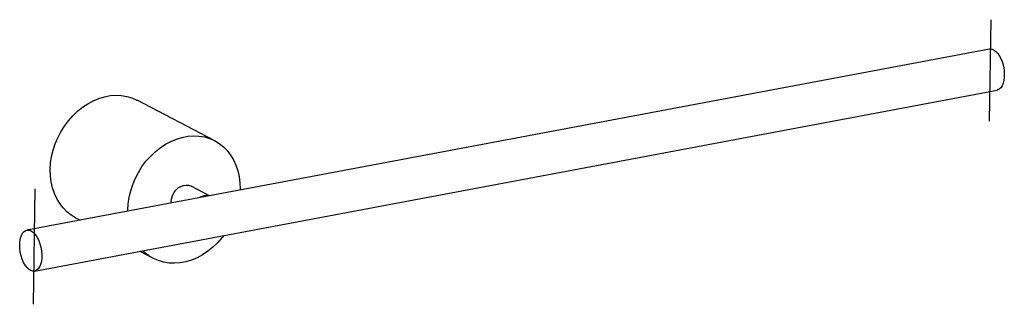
# Model space of a CAD drawing. Header units: millimetres. Extents: x -6 to 514, y -28 to 122.
import ezdxf

# ---------------------------------------------------------------- set-up
doc = ezdxf.new("R2010")
doc.units = ezdxf.units.MM

msp = doc.modelspace()

# ---------------------------------------------------------------- linework, layer by layer
at = {"color": 7, "linetype": 'Continuous'}
for p, q in [((506.61, 121.87), (505.81, 68.38)), ((2.17, 32.65), (1.27, -28.33))]:
    msp.add_line(p, q, dxfattribs=at)
at = {"color": 7, "linetype": 'Continuous', "lineweight": 25}
for p, q in [((505.87, 106.38), (-2.03, 10.81)), ((2.03, -10.81), (509.94, 84.76)), ((97.08, 57.96), (56.1, 79.4)), ((94.31, 28.94), (84.56, 34.04)), ((51.22, 20.83), (51.22, 21.38)), ((23.64, 17.38), (26.09, 16.1)), ((57.56, -0.36), (64.62, -4.06))]:
    msp.add_line(p, q, dxfattribs=at)
at = {"color": 7, "linetype": 'Continuous', "lineweight": 25, "flags": 128}
for points in [[(505.87, 106.38), (506.24, 106.43), (507.27, 106.31), (508.32, 105.85), (509.36, 105.05), (510.35, 103.95), (511.26, 102.58), (512.06, 100.99), (512.73, 99.22), (513.24, 97.34), (513.59, 95.39), (513.75, 93.46), (513.72, 91.59), (513.5, 89.85), (513.11, 88.29), (512.55, 86.97), (511.84, 85.93), (511, 85.19), (510.06, 84.79), (509.94, 84.76)], [(10.24, 42.82), (10.45, 46.2), (10.95, 49.6), (11.75, 53), (12.84, 56.34), (14.21, 59.61), (15.84, 62.75), (17.71, 65.75), (19.82, 68.58), (22.13, 71.19), (24.62, 73.58), (27.27, 75.7), (30.04, 77.54), (32.92, 79.09), (35.87, 80.32), (38.86, 81.22), (41.86, 81.78), (44.85, 82), (47.77, 81.88), (50.62, 81.41), (53.36, 80.61), (55.96, 79.47), (56.1, 79.4)], [(51.22, 21.38), (51.42, 24.76), (51.93, 28.16), (52.73, 31.56), (53.82, 34.9), (55.18, 38.16), (56.81, 41.31), (58.69, 44.31), (60.8, 47.14), (63.1, 49.75), (65.6, 52.13), (68.25, 54.26), (71.02, 56.1), (73.9, 57.65), (76.85, 58.87), (79.84, 59.78), (82.84, 60.34), (85.82, 60.56), (88.75, 60.44), (91.6, 59.97), (94.34, 59.17), (96.94, 58.03), (99.38, 56.58), (101.62, 54.82), (103.65, 52.77), (105.45, 50.46), (106.99, 47.91), (108.27, 45.15), (109.27, 42.19), (109.97, 39.08), (110.38, 35.85), (110.48, 32.53), (110.47, 31.98)], [(23.64, 17.38), (21.35, 18.77), (19.1, 20.52), (17.07, 22.57), (15.27, 24.88), (13.73, 27.43), (12.45, 30.2), (11.45, 33.15), (10.75, 36.26), (10.35, 39.49), (10.24, 42.82)], [(74.09, 25.13), (74.08, 25.68), (74.26, 27.34), (74.75, 28.98), (75.53, 30.52), (76.55, 31.9), (77.78, 33.05), (79.15, 33.91), (80.6, 34.45), (82.06, 34.63), (83.46, 34.46), (84.56, 34.04)], [(-5.85, 3.06), (-5.73, 4.87), (-5.43, 6.53), (-4.95, 7.97), (-4.31, 9.16), (-3.53, 10.06), (-2.64, 10.63), (-1.66, 10.86), (-0.63, 10.74), (0.42, 10.27), (1.45, 9.48), (2.44, 8.38), (3.35, 7.01), (4.16, 5.41), (4.83, 3.65), (5.34, 1.76), (5.68, -0.18), (5.84, -2.12), (5.82, -3.98), (5.6, -5.72), (5.21, -7.28), (4.64, -8.6), (3.93, -9.65), (3.1, -10.38), (2.16, -10.78), (1.15, -10.84), (0.11, -10.55), (-0.94, -9.91), (-1.96, -8.96), (-2.91, -7.72), (-3.77, -6.24), (-4.51, -4.55), (-5.11, -2.71), (-5.54, -0.79), (-5.79, 1.15), (-5.85, 3.06)], [(101.85, 7.97), (100.9, 6.76), (98.6, 4.15), (96.1, 1.77), (93.45, -0.36), (90.68, -2.2), (87.8, -3.74), (84.85, -4.97), (81.86, -5.87), (78.86, -6.44), (75.88, -6.66), (72.95, -6.54), (70.1, -6.07), (67.36, -5.27), (64.76, -4.13), (62.32, -2.68), (60.08, -0.92), (59.17, -0.06)]]:
    msp.add_lwpolyline(points, dxfattribs=at)
at = {"color": 7, "linetype": 'Continuous', "lineweight": 25}
for centre, radius, start, end in [((92.71, 22.55), 6.5, 77.7542, 123.5599), ((92.69, 22.62), 6.43, 77.4942, 123.8199)]:
    msp.add_arc(centre, radius, start, end, dxfattribs=at)

doc.saveas('drawing.dxf')
